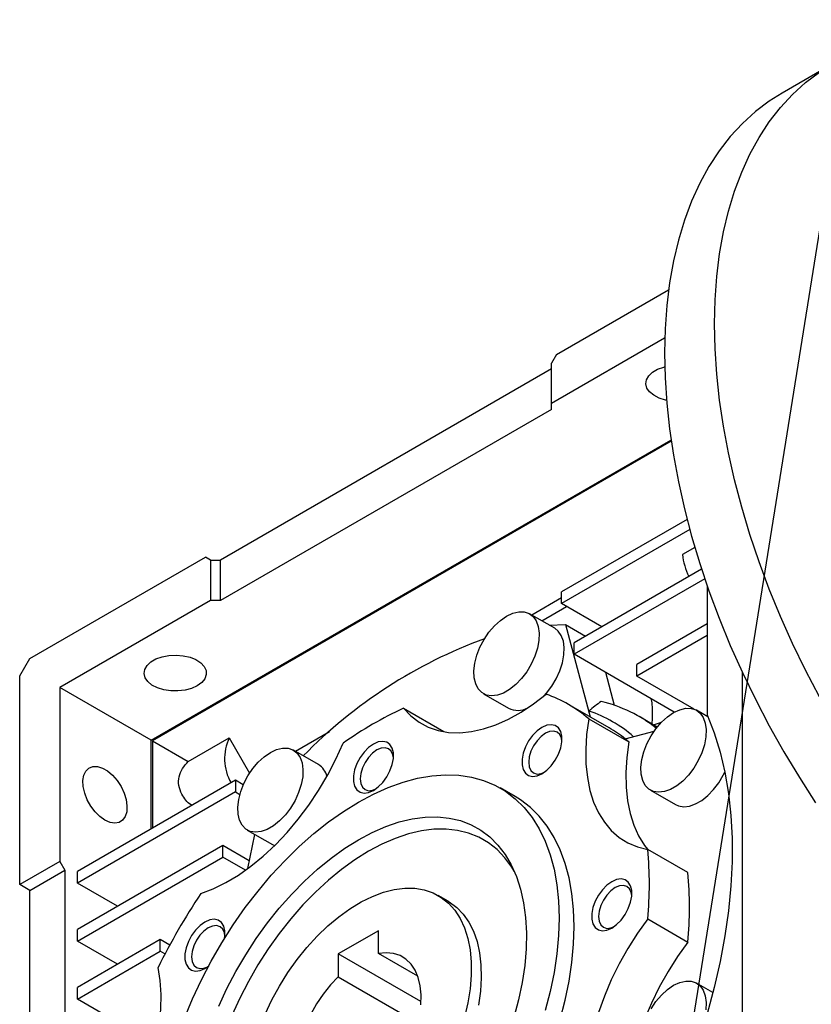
# Model space of a CAD drawing. Header units: millimetres. Extents: x 32 to 1365, y 32 to 1048.
# Tile 7 of 11: x 1137 to 1248, y 736 to 875. Entities that reach past the tile are written whole.
import ezdxf

# ---------------------------------------------------------------- set-up
doc = ezdxf.new("R2010")
doc.units = ezdxf.units.MM
doc.header["$LTSCALE"] = 5
doc.linetypes.add('SLD-Solid', pattern=[0])
doc.layers.add('TEXT', color=140, linetype='SLD-Solid', lineweight=25)
doc.styles.get("Standard").update_dxf_attribs({"font": 'VERDANA.TTF'})
doc.dimstyles.new('SLDDIMSTYLE0', dxfattribs={"dimtxt": 0.18, "dimasz": 5.08, "dimexe": 0, "dimexo": 0.0625, "dimgap": 0, "dimtad": 0, "dimtih": 1, "dimtoh": 1, "dimdec": 0, "dimrnd": 1e-09, "dimzin": 0, "dimdsep": 46, "dimtxsty": 'Standard', "dimblk1": 'DOT', "dimblk2": 'DOT', "dimsah": 1, "dimcen": 0.09, "dimadec": 0, "dimazin": 0, "dimtfac": 5.08, "dimtdec": 0, "dimtofl": 0, "dimtmove": 0, "dimatfit": 3, "dimldrblk": 'DOT', "dimfxl": 0, "dimfrac": 2, "dimtolj": 1, "dimtzin": 0, "dimarcsym": 0})

# ---------------------------------------------------------------- blocks, each defined once
blk = doc.blocks.new('_Dot')
at = {"color": 0, "linetype": 'ByBlock', "lineweight": -2}
blk.add_line((-0.5, 0), (-1, 0), dxfattribs=at)
at = {"color": 0, "linetype": 'ByBlock', "const_width": 0.5}
blk.add_lwpolyline([(-0.25, 0, 1), (0.25, 0, 1)], format="xyb", close=True, dxfattribs=at)

msp = doc.modelspace()

# ---------------------------------------------------------------- linework, layer by layer
for p, q in [((1251.43, 868.539), (1244.359, 864.457)), ((1212.584, 827.63), (1228.355, 836.735)), ((1227.816, 829.891), (1211.877, 820.69)), ((1212.584, 827.63), (1211.877, 826.406)), ((1211.877, 825.589), (1165.208, 798.648)), ((1211.877, 820.69), (1211.877, 826.406)), ((1211.877, 819.873), (1211.877, 820.69)), ((1211.877, 819.873), (1165.208, 792.932)), ((1155.45, 773.257), (1228.71, 815.548)), ((1228.732, 815.397), (1155.627, 773.195)), ((1230.977, 804.362), (1213.291, 794.153)), ((1231.353, 802.946), (1213.291, 792.52)), ((1232.065, 800.441), (1230.313, 799.43)), ((1138.338, 784.769), (1163.087, 799.056)), ((1163.794, 798.648), (1163.087, 799.056)), ((1163.794, 798.648), (1163.087, 799.056)), ((1163.794, 798.648), (1163.794, 792.932)), ((1163.794, 798.648), (1165.208, 798.648)), ((1165.208, 792.932), (1165.208, 798.648)), ((1233.018, 797.375), (1215.059, 787.008)), ((1233.473, 796.005), (1215.059, 785.375)), ((1233.798, 795.058), (1233.798, 776.83)), ((1213.291, 792.52), (1213.291, 794.153)), ((1163.794, 792.932), (1142.581, 780.686)), ((1165.208, 792.932), (1163.794, 792.932)), ((1213.291, 793.338), (1209.08, 790.906)), ((1218.949, 789.253), (1213.291, 792.52)), ((1212.323, 789.034), (1208.788, 791.075)), ((1210.494, 790.09), (1213.997, 792.112)), ((1211.557, 789.476), (1213.822, 789.57)), ((1213.822, 789.57), (1217.311, 776.547)), ((1213.822, 789.57), (1216.66, 787.932)), ((1233.798, 789.66), (1223.898, 783.945)), ((1233.798, 788.027), (1223.898, 782.312)), ((1215.059, 785.375), (1215.059, 787.008)), ((1229.18, 777.223), (1215.059, 785.375)), ((1136.924, 782.319), (1138.338, 784.769)), ((1223.898, 782.312), (1223.898, 783.945)), ((1220.761, 778.171), (1219.521, 782.799)), ((1238.747, 782.859), (1238.747, 731.685)), ((1136.924, 752.924), (1136.924, 782.319)), ((1231.991, 777.64), (1223.898, 782.312)), ((1155.45, 773.257), (1142.581, 780.686)), ((1142.581, 780.686), (1142.581, 756.19)), ((1202.288, 779.816), (1205.824, 777.775)), ((1191.019, 777.76), (1196.676, 774.494)), ((1220, 774.995), (1214.273, 778.301)), ((1217.382, 776.506), (1217.148, 777.38)), ((1233.911, 776.567), (1232.323, 777.484)), ((1217.112, 776.282), (1222.768, 773.017)), ((1226.775, 775.125), (1224.225, 776.597)), ((1226.229, 775.44), (1227.367, 775.785)), ((1180.569, 774.447), (1175.796, 771.692)), ((1222.258, 773.442), (1226.332, 774.533)), ((1155.45, 760.762), (1155.45, 773.257)), ((1155.627, 773.195), (1155.627, 760.864)), ((1155.627, 773.195), (1160.68, 770.279)), ((1160.68, 770.279), (1166.462, 773.617)), ((1166.462, 773.617), (1169.334, 768.643)), ((1179.04, 769.82), (1175.504, 771.861)), ((1167.33, 767.619), (1145.056, 754.761)), ((1167.33, 767.619), (1167.33, 765.986)), ((1168.436, 766.981), (1167.33, 767.619)), ((1167.33, 765.986), (1145.056, 753.128)), ((1167.33, 765.986), (1167.955, 765.625)), ((1206.773, 765.31), (1204.652, 766.535)), ((1225.823, 766.225), (1229.359, 764.184)), ((1169.005, 760.602), (1172.54, 758.561)), ((1169.057, 755.174), (1170.045, 760.002)), ((1165.562, 758.433), (1145.056, 746.596)), ((1165.562, 756.8), (1165.562, 758.433)), ((1169.284, 756.285), (1165.562, 758.433)), ((1172.54, 758.561), (1172.841, 758.417)), ((1231.09, 754.62), (1225.434, 757.886)), ((1142.581, 756.19), (1136.924, 752.924)), ((1142.581, 756.19), (1143.288, 754.965)), ((1145.056, 744.962), (1165.562, 756.8)), ((1168.756, 754.956), (1165.562, 756.8)), ((1138.338, 752.107), (1143.288, 754.965)), ((1143.288, 754.965), (1143.288, 724.579)), ((1145.056, 753.128), (1145.056, 754.761)), ((1138.338, 752.107), (1136.924, 752.924)), ((1138.338, 673.72), (1138.338, 752.107)), ((1150.713, 749.862), (1145.056, 753.128)), ((1197.317, 750.563), (1195.903, 751.379)), ((1225.434, 748.085), (1231.09, 744.819)), ((1145.056, 744.962), (1145.056, 746.596)), ((1187.482, 746.427), (1181.825, 743.162)), ((1187.482, 743.196), (1187.482, 746.427)), ((1156.723, 745.165), (1145.056, 738.43)), ((1156.723, 743.532), (1156.723, 745.165)), ((1158.066, 744.39), (1156.723, 745.165)), ((1150.713, 741.696), (1145.056, 744.962)), ((1145.056, 736.797), (1156.723, 743.532)), ((1157.4, 743.142), (1156.723, 743.532)), ((1181.825, 743.162), (1181.825, 739.93)), ((1193.479, 736.434), (1181.825, 743.162)), ((1193.027, 739.995), (1187.482, 743.196)), ((1181.825, 739.93), (1193.028, 733.463)), ((1145.056, 736.797), (1145.056, 738.43)), ((1234.62, 737.723), (1232.323, 739.049)), ((1154.177, 731.531), (1145.056, 736.797))]:
    msp.add_line(p, q)
at = {"flags": 128}
for points in [[(1234.858, 831.911), (1234.937, 835.313), (1235.173, 838.615), (1235.566, 841.806), (1236.115, 844.88), (1236.818, 847.826), (1237.673, 850.636), (1238.678, 853.304), (1239.83, 855.82), (1241.126, 858.179), (1242.562, 860.374), (1244.134, 862.399), (1245.838, 864.247), (1247.669, 865.915), (1249.622, 867.396)], [(1244.359, 864.457), (1242.551, 863.314), (1240.598, 861.833), (1238.767, 860.165), (1237.063, 858.317), (1235.491, 856.292), (1234.055, 854.097), (1232.759, 851.738), (1231.607, 849.222), (1230.602, 846.554), (1229.747, 843.744), (1229.044, 840.798), (1228.495, 837.724), (1228.102, 834.533), (1227.866, 831.231), (1227.787, 827.829)], [(1249.622, 779.38), (1247.669, 783.117), (1245.838, 786.898), (1244.134, 790.714), (1242.562, 794.554), (1241.126, 798.407), (1239.83, 802.262), (1238.678, 806.109), (1237.673, 809.936), (1236.818, 813.734), (1236.115, 817.492), (1235.566, 821.199), (1235.173, 824.844), (1234.937, 828.418), (1234.858, 831.911), (1234.858, 831.911)], [(1227.787, 827.829), (1227.866, 824.336), (1228.102, 820.762), (1228.495, 817.117), (1229.044, 813.41), (1229.747, 809.652), (1230.602, 805.854), (1231.607, 802.027), (1232.759, 798.18), (1234.055, 794.325), (1235.491, 790.472), (1237.063, 786.632), (1238.767, 782.816), (1240.598, 779.035), (1242.551, 775.298), (1244.621, 771.617), (1246.801, 768.002), (1249.086, 764.462)], [(1228.068, 821.163), (1227.934, 821.192), (1227.037, 821.471), (1226.275, 821.862), (1225.691, 822.345), (1225.315, 822.891), (1225.167, 823.474), (1225.256, 824.06), (1225.576, 824.618), (1226.111, 825.119), (1226.832, 825.535), (1227.7, 825.844), (1227.812, 825.873)], [(1205.538, 790.753), (1206.408, 791.159), (1207.246, 791.359), (1208.023, 791.345), (1208.71, 791.118), (1209.282, 790.686), (1209.719, 790.064), (1210.005, 789.275), (1210.129, 788.348), (1210.087, 787.317), (1209.881, 786.217), (1209.518, 785.09), (1209.012, 783.975), (1208.379, 782.914), (1207.644, 781.944), (1206.833, 781.101), (1205.975, 780.414), (1205.101, 779.91), (1204.243, 779.606), (1203.432, 779.512), (1202.697, 779.633), (1202.065, 779.965), (1201.558, 780.494), (1201.195, 781.202), (1200.989, 782.064), (1200.947, 783.048), (1201.071, 784.118), (1201.357, 785.237), (1201.794, 786.363), (1202.366, 787.456), (1203.053, 788.476), (1203.83, 789.387), (1204.668, 790.155), (1205.538, 790.753)], [(1210.852, 779.537), (1211.18, 779.903), (1211.915, 780.873), (1212.547, 781.934), (1213.054, 783.049), (1213.417, 784.176), (1213.623, 785.276), (1213.665, 786.307), (1213.54, 787.234), (1213.254, 788.023), (1212.818, 788.645), (1212.323, 789.034)], [(1161.948, 780.935), (1161.149, 780.57), (1160.225, 780.321), (1159.227, 780.202), (1158.208, 780.219), (1157.223, 780.372), (1156.326, 780.651), (1155.565, 781.042), (1154.98, 781.524), (1154.604, 782.071), (1154.456, 782.653), (1154.545, 783.239), (1154.866, 783.798), (1155.401, 784.299), (1156.121, 784.715), (1156.989, 785.024), (1157.957, 785.209), (1158.972, 785.26), (1159.98, 785.175), (1160.928, 784.958), (1161.763, 784.62), (1162.44, 784.18), (1162.924, 783.663), (1163.188, 783.094), (1163.218, 782.506), (1163.011, 781.93), (1162.581, 781.396), (1161.948, 780.935)], [(1191.019, 777.76), (1192.051, 776.682), (1193.213, 775.798), (1194.496, 775.115), (1195.888, 774.639), (1197.377, 774.374), (1198.95, 774.322), (1200.593, 774.485), (1202.293, 774.86), (1204.035, 775.445), (1205.802, 776.234), (1207.581, 777.22), (1209.355, 778.395), (1211.11, 779.748)], [(1229.073, 777.162), (1229.943, 777.568), (1230.781, 777.768), (1231.558, 777.754), (1232.245, 777.527), (1232.817, 777.095), (1233.254, 776.473), (1233.54, 775.684), (1233.664, 774.758), (1233.623, 773.726), (1233.417, 772.626), (1233.054, 771.499), (1232.547, 770.384), (1231.914, 769.323), (1231.179, 768.353), (1230.368, 767.51), (1229.51, 766.823), (1228.636, 766.319), (1227.778, 766.015), (1226.967, 765.921), (1226.232, 766.043), (1225.6, 766.374), (1225.093, 766.903), (1224.73, 767.611), (1224.524, 768.473), (1224.482, 769.457), (1224.606, 770.527), (1224.892, 771.646), (1225.329, 772.772), (1225.901, 773.865), (1226.588, 774.885), (1227.365, 775.796), (1228.203, 776.564), (1229.073, 777.162)], [(1217.112, 776.282), (1216.817, 774.086), (1216.686, 771.962), (1216.721, 769.928), (1216.922, 768.003), (1217.286, 766.202), (1217.811, 764.542), (1218.492, 763.037), (1219.323, 761.7), (1220.297, 760.543), (1221.405, 759.575), (1222.638, 758.806), (1223.984, 758.241), (1225.434, 757.886)], [(1233.798, 776.83), (1234.793, 774.29), (1235.628, 771.595), (1236.299, 768.755), (1236.805, 765.779), (1237.143, 762.678), (1237.312, 759.462), (1237.312, 756.142), (1237.143, 752.73), (1236.805, 749.239), (1236.299, 745.679), (1235.628, 742.064), (1234.793, 738.405), (1233.798, 734.716)], [(1210.525, 775.071), (1209.848, 774.585), (1209.211, 773.938), (1208.649, 773.167), (1208.197, 772.316), (1207.88, 771.436), (1207.717, 770.577), (1207.717, 769.79), (1207.88, 769.12), (1208.197, 768.605), (1208.649, 768.277), (1209.211, 768.154), (1209.848, 768.243), (1210.525, 768.538), (1211.202, 769.024), (1211.839, 769.671), (1212.401, 770.443), (1212.853, 771.293), (1213.17, 772.173), (1213.333, 773.032), (1213.333, 773.819), (1213.17, 774.49), (1212.853, 775.004), (1212.401, 775.332), (1211.839, 775.455), (1211.202, 775.367), (1210.525, 775.071)], [(1211.003, 774.242), (1210.395, 773.799), (1209.828, 773.2), (1209.342, 772.488), (1208.968, 771.71), (1208.733, 770.92), (1208.653, 770.172), (1208.733, 769.516), (1208.968, 768.997), (1209.342, 768.65), (1209.828, 768.5), (1210.395, 768.556), (1210.776, 768.696)], [(1213.342, 773.142), (1213.273, 773.541), (1213.039, 774.06), (1212.665, 774.407), (1212.178, 774.557), (1211.612, 774.501), (1211.003, 774.242)], [(1162.44, 751.652), (1164.194, 752.324), (1165.969, 753.197), (1167.747, 754.265), (1169.515, 755.517), (1171.257, 756.943), (1172.957, 758.531), (1174.6, 760.266), (1176.173, 762.133), (1177.662, 764.117), (1179.054, 766.2), (1180.337, 768.364), (1181.499, 770.591), (1182.531, 772.86)], [(1186.775, 772.72), (1186.098, 772.235), (1185.461, 771.587), (1184.899, 770.816), (1184.447, 769.966), (1184.13, 769.086), (1183.967, 768.227), (1183.967, 767.439), (1184.13, 766.769), (1184.447, 766.255), (1184.899, 765.927), (1185.461, 765.803), (1186.098, 765.892), (1186.775, 766.188), (1187.452, 766.674), (1188.089, 767.321), (1188.651, 768.092), (1189.103, 768.942), (1189.42, 769.823), (1189.583, 770.681), (1189.583, 771.469), (1189.42, 772.139), (1189.103, 772.653), (1188.651, 772.982), (1188.089, 773.105), (1187.452, 773.016), (1186.775, 772.72)], [(1222.768, 773.017), (1222.473, 770.821), (1222.343, 768.696), (1222.378, 766.663), (1222.579, 764.737), (1222.943, 762.937), (1223.468, 761.277), (1224.149, 759.772), (1224.98, 758.435), (1225.4, 757.892)], [(1172.255, 771.539), (1173.124, 771.945), (1173.963, 772.145), (1174.739, 772.131), (1175.426, 771.904), (1175.998, 771.471), (1176.435, 770.85), (1176.721, 770.061), (1176.846, 769.134), (1176.804, 768.102), (1176.598, 767.003), (1176.235, 765.875), (1175.728, 764.761), (1175.096, 763.7), (1174.361, 762.73), (1173.549, 761.886), (1172.691, 761.2), (1171.818, 760.696), (1170.96, 760.391), (1170.148, 760.298), (1169.413, 760.419), (1168.781, 760.75), (1168.274, 761.28), (1167.911, 761.988), (1167.705, 762.85), (1167.664, 763.834), (1167.788, 764.904), (1168.074, 766.023), (1168.511, 767.149), (1169.083, 768.242), (1169.77, 769.262), (1170.546, 770.173), (1171.385, 770.941), (1172.255, 771.539)], [(1187.253, 771.892), (1186.645, 771.448), (1186.078, 770.85), (1185.592, 770.138), (1185.218, 769.36), (1184.983, 768.57), (1184.903, 767.821), (1184.983, 767.165), (1185.218, 766.646), (1185.592, 766.3), (1186.078, 766.149), (1186.645, 766.205), (1187.026, 766.345)], [(1189.592, 770.792), (1189.523, 771.191), (1189.289, 771.71), (1188.915, 772.056), (1188.428, 772.206), (1187.862, 772.15), (1187.253, 771.892)], [(1148.945, 761.996), (1148.229, 762.506), (1147.552, 763.181), (1146.949, 763.986), (1146.455, 764.877), (1146.094, 765.806), (1145.888, 766.723), (1145.846, 767.578), (1145.971, 768.325), (1146.256, 768.925), (1146.687, 769.344), (1147.239, 769.56), (1147.883, 769.562), (1148.584, 769.349), (1149.305, 768.933), (1150.006, 768.336), (1150.651, 767.591), (1151.203, 766.737), (1151.633, 765.821), (1151.919, 764.892), (1152.044, 764), (1152.002, 763.193), (1151.795, 762.515), (1151.435, 762.002), (1150.94, 761.683), (1150.338, 761.573), (1149.661, 761.679), (1148.945, 761.996)], [(1229.359, 764.184), (1229.767, 764.001), (1230.503, 763.88), (1231.314, 763.974), (1232.172, 764.278), (1233.046, 764.782), (1233.904, 765.469), (1234.715, 766.312), (1235.45, 767.282), (1236.082, 768.343), (1236.295, 768.773)], [(1184.654, 764.555), (1186.767, 765.684), (1188.869, 766.623), (1190.947, 767.369), (1192.991, 767.916), (1194.987, 768.262), (1196.926, 768.405), (1198.796, 768.343), (1200.587, 768.077), (1202.289, 767.609), (1203.892, 766.942), (1205.387, 766.078), (1206.767, 765.023), (1208.023, 763.783), (1209.149, 762.364), (1210.137, 760.776), (1210.983, 759.025), (1211.681, 757.123), (1212.229, 755.08), (1212.622, 752.907), (1212.859, 750.616), (1212.938, 748.221), (1212.859, 745.735), (1212.622, 743.171), (1212.229, 740.544), (1211.681, 737.869), (1210.983, 735.16)], [(1160.159, 734.083), (1161.284, 736.801), (1162.54, 739.491), (1163.92, 742.139), (1165.415, 744.73), (1167.019, 747.248), (1168.721, 749.681), (1170.512, 752.015), (1172.382, 754.236), (1174.32, 756.332), (1176.317, 758.291), (1178.36, 760.102), (1180.438, 761.756), (1182.54, 763.243), (1184.654, 764.555)], [(1213.104, 733.935), (1213.803, 736.644), (1214.35, 739.319), (1214.743, 741.946), (1214.98, 744.51), (1215.059, 746.997), (1214.98, 749.392), (1214.743, 751.682), (1214.35, 753.855), (1213.803, 755.898), (1213.104, 757.8), (1212.258, 759.551), (1211.27, 761.14), (1210.145, 762.558), (1208.889, 763.798), (1207.509, 764.853), (1206.773, 765.31)], [(1184.654, 759.247), (1186.584, 760.271), (1188.502, 761.105), (1190.395, 761.746), (1192.249, 762.188), (1194.052, 762.428), (1195.793, 762.464), (1197.46, 762.298), (1199.042, 761.929), (1200.528, 761.36), (1201.908, 760.595), (1203.174, 759.639), (1204.316, 758.499), (1205.327, 757.181), (1206.201, 755.695), (1206.931, 754.051), (1207.514, 752.259), (1207.944, 750.332), (1208.219, 748.282), (1208.337, 746.123), (1208.297, 743.869), (1208.101, 741.536), (1207.748, 739.138), (1207.241, 736.692), (1206.585, 734.214)], [(1206.614, 754.825), (1206.279, 755.375), (1205.307, 756.698), (1204.203, 757.846), (1202.976, 758.811), (1201.632, 759.586), (1200.183, 760.167), (1198.637, 760.549), (1197.006, 760.73), (1195.299, 760.708), (1193.53, 760.484), (1191.709, 760.059), (1189.85, 759.436), (1187.966, 758.619), (1186.068, 757.614)], [(1164.991, 735.797), (1166.134, 738.257), (1167.399, 740.674), (1168.779, 743.032), (1170.265, 745.317), (1171.847, 747.512), (1173.514, 749.603), (1175.255, 751.576), (1177.058, 753.418), (1178.913, 755.117), (1180.805, 756.662), (1182.723, 758.041), (1184.654, 759.247)], [(1186.068, 757.614), (1184.17, 756.428), (1182.285, 755.069), (1180.426, 753.545), (1178.606, 751.869), (1176.837, 750.05), (1175.13, 748.101), (1173.498, 746.037), (1171.953, 743.87), (1170.503, 741.616), (1169.16, 739.289), (1167.933, 736.907), (1166.829, 734.485)], [(1220.363, 753.324), (1219.686, 752.839), (1219.048, 752.191), (1218.487, 751.42), (1218.035, 750.57), (1217.718, 749.69), (1217.555, 748.831), (1217.555, 748.043), (1217.718, 747.373), (1218.035, 746.859), (1218.487, 746.531), (1219.048, 746.407), (1219.686, 746.496), (1220.363, 746.792), (1221.039, 747.278), (1221.677, 747.925), (1222.238, 748.696), (1222.69, 749.546), (1223.007, 750.427), (1223.17, 751.285), (1223.17, 752.073), (1223.007, 752.743), (1222.69, 753.257), (1222.238, 753.586), (1221.677, 753.709), (1221.039, 753.62), (1220.363, 753.324)], [(1171.508, 734.654), (1172.466, 736.667), (1173.545, 738.632), (1174.734, 740.53), (1176.022, 742.343), (1177.395, 744.052), (1178.841, 745.64), (1180.345, 747.091), (1181.891, 748.391), (1183.465, 749.527), (1185.05, 750.488), (1186.632, 751.265), (1188.194, 751.848), (1189.721, 752.234), (1191.197, 752.417), (1192.609, 752.396), (1193.941, 752.172), (1195.181, 751.745), (1196.316, 751.122), (1197.336, 750.308), (1198.229, 749.31), (1198.988, 748.139), (1199.604, 746.807), (1200.072, 745.327), (1200.386, 743.713), (1200.544, 741.982), (1200.544, 740.15), (1200.386, 738.237), (1200.072, 736.26), (1199.604, 734.24)], [(1220.841, 752.496), (1220.233, 752.052), (1219.666, 751.454), (1219.179, 750.742), (1218.806, 749.964), (1218.571, 749.174), (1218.491, 748.425), (1218.571, 747.769), (1218.806, 747.25), (1219.179, 746.904), (1219.666, 746.753), (1220.233, 746.809), (1220.613, 746.949)], [(1223.18, 751.396), (1223.111, 751.795), (1222.876, 752.314), (1222.503, 752.66), (1222.016, 752.81), (1221.449, 752.754), (1220.841, 752.496)], [(1197.317, 750.563), (1197.457, 750.48), (1198.507, 749.712), (1199.433, 748.76), (1200.226, 747.631), (1200.878, 746.338), (1201.383, 744.894), (1201.736, 743.312), (1201.933, 741.608), (1201.973, 739.8), (1201.854, 737.905), (1201.579, 735.943)], [(1165.801, 745.357), (1165.833, 745.611), (1165.833, 746.398), (1165.67, 747.068), (1165.353, 747.583), (1164.901, 747.911), (1164.339, 748.034), (1163.702, 747.945), (1163.025, 747.65)], [(1225.434, 748.085), (1223.984, 746.057), (1222.638, 743.937), (1221.405, 741.744), (1220.297, 739.497), (1219.323, 737.216), (1218.492, 734.919), (1217.811, 732.628), (1217.286, 730.362), (1216.922, 728.141), (1216.721, 725.984), (1216.686, 723.909), (1216.817, 721.936), (1217.112, 720.08)], [(1163.025, 747.65), (1162.348, 747.164), (1161.711, 746.517), (1161.149, 745.745), (1160.697, 744.895), (1160.38, 744.015), (1160.217, 743.156), (1160.217, 742.369), (1160.38, 741.699), (1160.697, 741.184), (1161.149, 740.856), (1161.711, 740.733), (1162.348, 740.821), (1163.025, 741.117), (1163.569, 741.493)], [(1163.503, 746.821), (1162.895, 746.377), (1162.328, 745.779), (1161.842, 745.067), (1161.468, 744.289), (1161.233, 743.499), (1161.153, 742.751), (1161.233, 742.094), (1161.468, 741.575), (1161.842, 741.229), (1162.328, 741.079), (1162.895, 741.135), (1163.276, 741.275)], [(1165.842, 745.721), (1165.773, 746.12), (1165.539, 746.639), (1165.165, 746.986), (1164.678, 747.136), (1164.112, 747.08), (1163.503, 746.821)], [(1231.09, 744.819), (1229.641, 742.791), (1228.294, 740.671), (1227.062, 738.478), (1225.953, 736.231), (1224.98, 733.95), (1224.149, 731.654), (1223.468, 729.363), (1222.943, 727.097), (1222.579, 724.875), (1222.378, 722.718), (1222.343, 720.644), (1222.473, 718.67), (1222.768, 716.815)], [(1193.452, 735.996), (1193.486, 737.382), (1193.362, 738.67), (1193.081, 739.837), (1192.649, 740.861), (1192.073, 741.724), (1191.364, 742.41), (1190.535, 742.908), (1189.6, 743.207), (1188.576, 743.304), (1187.482, 743.196)], [(1148.116, 713.252), (1149.566, 715.28), (1150.912, 717.4), (1152.145, 719.593), (1153.253, 721.84), (1154.227, 724.121), (1155.058, 726.418), (1155.739, 728.709), (1156.264, 730.975), (1156.628, 733.196), (1156.829, 735.353), (1156.864, 737.427), (1156.733, 739.401), (1156.438, 741.257)], [(1181.825, 739.93), (1180.731, 738.775), (1179.707, 737.497), (1178.773, 736.117), (1177.943, 734.662)], [(1225.901, 735.43), (1226.588, 736.451), (1227.365, 737.361), (1228.203, 738.129), (1229.073, 738.728)], [(1229.073, 738.728), (1229.943, 739.134), (1230.781, 739.334), (1231.558, 739.32), (1232.245, 739.092), (1232.817, 738.66), (1233.254, 738.038), (1233.54, 737.25), (1233.664, 736.323), (1233.623, 735.291)]]:
    msp.add_lwpolyline(points, dxfattribs=at)
for centre, radius, start, end in [((1240.595, 800.775), 10.37, 187.453, 205.32865), ((1226.318, 722.6), 69.221, 110.18214, 135.56609), ((1205.042, 762.311), 18.463, 49.17675, 70.8125), ((1214.319, 759.443), 19.807, 51.53526, 76.68127), ((1212.542, 730.676), 51.77, 114.56601, 125.42862), ((1207.132, 780.416), 2.947, 243.65422, 297.96976), ((1211.097, 759.573), 18.807, 48.96673, 71.23338), ((1210.777, 759.024), 18.442, 51.44206, 59.99374), ((1172.588, 770.669), 6.798, 154.30334, 210.09952), ((1210.441, 758.721), 18.877, 49.22775, 51.24383), ((1177.622, 767.561), 2.667, 12.94235, 57.88058), ((1173.883, 752.986), 51.783, 354.56958, 5.43042), ((1179.54, 749.72), 51.783, 354.56958, 5.43042), ((1241.579, 699.031), 95.036, 146.37932, 153.62068)]:
    msp.add_arc(centre, radius, start, end)
msp.add_open_spline([(1218.881, 778.717), (1218.284, 778.294), (1217.704, 777.85), (1217.148, 777.38)], degree=3)
for points, knots in [([(1226.052, 775.542), (1226.094, 776.267), (1226.159, 777.383), (1226.045, 778.564), (1225.948, 778.999), (1225.924, 779.102)], [0, 0, 0, 0, 0.5854916, 0.9015852, 1, 1, 1, 1]), ([(1161.183, 764.071), (1161.148, 764.093), (1160.513, 764.483), (1159.807, 765.462), (1159.275, 766.859), (1159.331, 768.129), (1159.806, 769.303), (1160.39, 769.955), (1160.68, 770.279)], [0, 0, 0, 0, 0.0155465, 0.2826441, 0.4703122, 0.6500492, 0.8260183, 1, 1, 1, 1])]:
    msp.add_open_spline(points, degree=3, knots=knots)

# ---------------------------------------------------------------- leaders
at = {"layer": 'TEXT'}
msp.add_leader([(1220.104, 660.363), (1273.924, 996.811), (1305.674, 996.811)], dimstyle='SLDDIMSTYLE0', dxfattribs=at)

doc.saveas('drawing.dxf')
